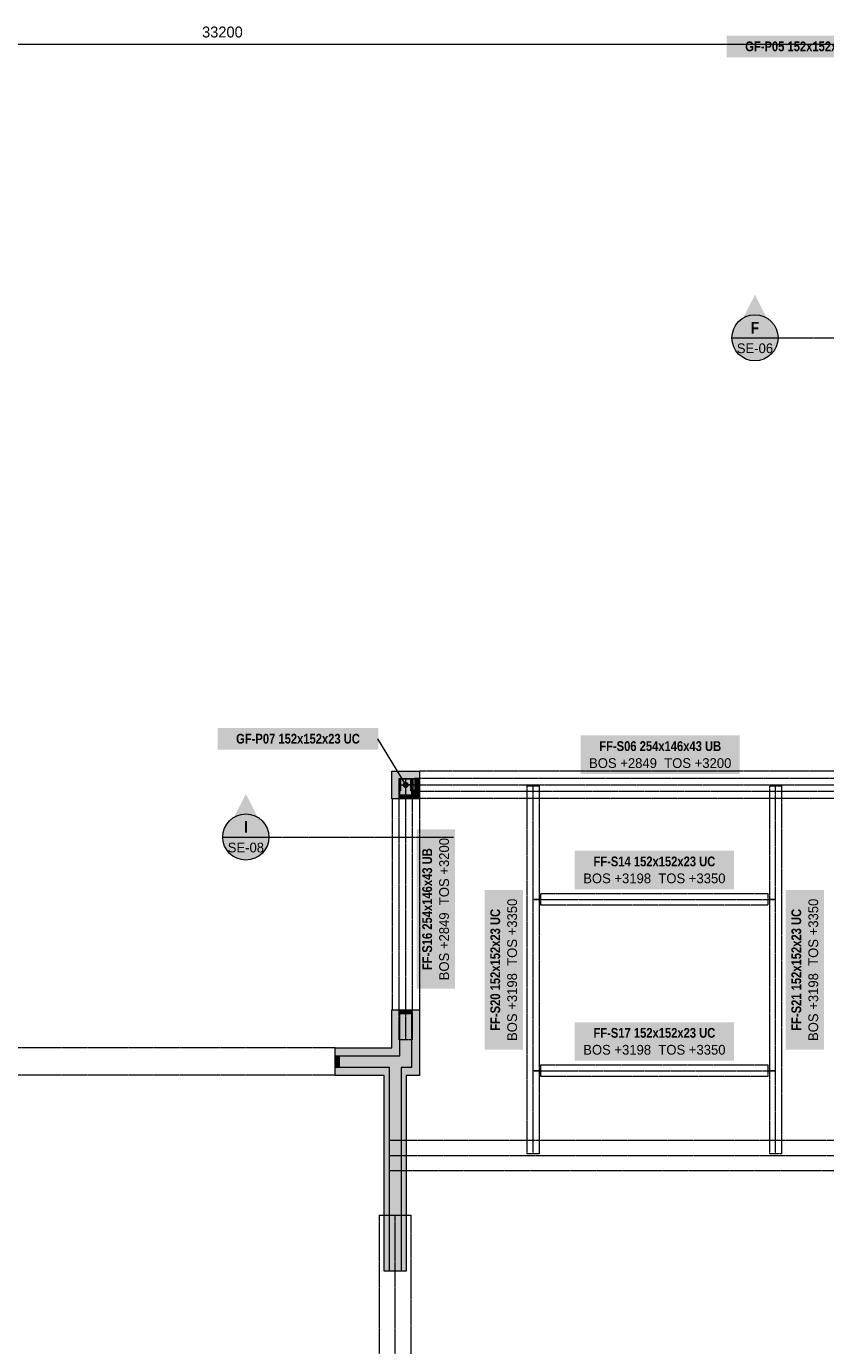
# Model space of a CAD drawing. Header units: millimetres. Extents: x -5835 to 39265, y -4604 to 35078.
# Tile 5 of 6: x 14016 to 24409, y 15120 to 32275. Entities that reach past the tile are written whole.
import ezdxf
from ezdxf.enums import TextEntityAlignment as Align

# ---------------------------------------------------------------- set-up
doc = ezdxf.new("R2010")
doc.units = ezdxf.units.MM
doc.linetypes.add('DASHED', pattern=[1.524, 1.27, -0.254])
for name, color, linetype in [('FILL-C_B2B2B5', 7, 'Continuous'), ('FILL-EPS', 7, 'Continuous'), ('FILL-RED', 7, 'Continuous'), ('FILL-STEEL', 7, 'Continuous'), ('FILL-TEAL_DK', 7, 'Continuous'), ('FILL-WHITE', 7, 'Continuous'), ('LINE-INK', 7, 'Continuous'), ('LINE-INK-DASH', 7, 'DASHED'), ('LINE-RED', 7, 'Continuous'), ('LINE-RED-DASH', 7, 'DASHED'), ('LINE-STEEL', 7, 'Continuous'), ('LINE-STEEL-DASH', 7, 'DASHED'), ('LINE-STEEL_GREY', 7, 'Continuous'), ('LINE-TEAL_DK', 7, 'Continuous'), ('TEXT-INK', 7, 'Continuous'), ('TEXT-RED', 7, 'Continuous'), ('TEXT-STEEL', 7, 'Continuous')]:
    doc.layers.add(name, color=color, linetype=linetype)
doc.styles.add('OpenSansCondensed-Bold', font='OpenSansCondensed-Bold.ttf')

msp = doc.modelspace()

# ---------------------------------------------------------------- hatches: boundary and pattern name
at = {"layer": 'FILL-C_B2B2B5', "true_color": 0xb2b2b5}
h = msp.add_hatch(color=256, dxfattribs=at)
h.dxf.hatch_style = 1
h.paths.add_polyline_path([(19129, 22337), (19024, 22337), (19024, 22231), (18872, 22231), (18872, 22489), (19129, 22489)])
h = msp.add_hatch(color=256, dxfattribs=at)
h.dxf.hatch_style = 1
h.paths.add_polyline_path([(19024, 19486), (19024, 18737), (18889, 18737), (18889, 16088), (18737, 16088), (18737, 18737), (18033, 18737), (18033, 18889), (18872, 18889), (18872, 19486)])
at = {"layer": 'FILL-EPS', "true_color": 0xccffff}
h = msp.add_hatch(color=256, dxfattribs=at)
h.dxf.hatch_style = 1
h.paths.add_polyline_path([(19129, 22489), (18872, 22489), (18872, 22231), (18770, 22231), (18770, 22591), (19129, 22591)])
h = msp.add_hatch(color=256, dxfattribs=at)
h.dxf.hatch_style = 1
h.paths.add_polyline_path([(19129, 22235), (19126, 22235), (19126, 22231), (19024, 22231), (19024, 22337), (19129, 22337)])
h = msp.add_hatch(color=256, dxfattribs=at)
h.dxf.hatch_style = 1
h.paths.add_polyline_path([(18872, 19486), (18872, 18889), (18033, 18889), (18033, 18991), (18770, 18991), (18770, 19486)])
h = msp.add_hatch(color=256, dxfattribs=at)
h.dxf.hatch_style = 1
h.paths.add_polyline_path([(19126, 19486), (19126, 18635), (18956, 18635), (18956, 16088), (18889, 16088), (18889, 18737), (19024, 18737), (19024, 19486)])
h = msp.add_hatch(color=256, dxfattribs=at)
h.dxf.hatch_style = 1
h.paths.add_polyline_path([(18670, 16088), (18670, 18635), (18033, 18635), (18033, 18737), (18737, 18737), (18737, 16088)])
at = {"layer": 'FILL-RED', "true_color": 0xb81a1f}
h = msp.add_hatch(color=256, dxfattribs=at)
h.dxf.hatch_style = 1
h.paths.add_polyline_path([(23490, 28786), (23205, 28226), (23775, 28226)])
h = msp.add_hatch(color=256, dxfattribs=at)
h.dxf.hatch_style = 1
h.paths.add_polyline_path([(16870, 22294), (16585, 21734), (17155, 21734)])
at = {"layer": 'FILL-STEEL', "true_color": 0x0d2973}
h = msp.add_hatch(color=256, dxfattribs=at)
h.dxf.hatch_style = 1
h.paths.add_polyline_path([(18872, 22335), (18872, 22487), (18879, 22487), (18879, 22414), (19017, 22414), (19017, 22487), (19024, 22487), (19024, 22489), (19024, 22489), (19024, 22489), (19024, 22489), (19024, 22488), (19024, 22487), (19024, 22335), (19017, 22335), (19017, 22408), (18879, 22408), (18879, 22335)])
h = msp.add_hatch(color=256, dxfattribs=at)
h.dxf.hatch_style = 1
h.paths.add_polyline_path([(18988, 22411), (18987, 22421), (18983, 22431), (18976, 22439), (18968, 22446), (18958, 22450), (18948, 22451), (18938, 22450), (18928, 22446), (18920, 22439), (18913, 22431), (18909, 22421), (18908, 22411), (18909, 22401), (18913, 22391), (18920, 22383), (18928, 22376), (18938, 22372), (18948, 22371), (18958, 22372), (18968, 22376), (18976, 22383), (18983, 22391), (18987, 22401)])
h = msp.add_hatch(color=256, dxfattribs=at)
h.dxf.hatch_style = 1
h.paths.add_polyline_path([(19024, 22335), (19024, 22333), (19024, 22333), (19024, 22333), (19024, 22333)])
at = {"layer": 'FILL-TEAL_DK', "true_color": 0x006b5c}
h = msp.add_hatch(color=256, dxfattribs=at)
h.dxf.hatch_style = 1
h.paths.add_polyline_path([(19080, 22489), (19130, 22489), (19130, 22337), (19080, 22337)])
h = msp.add_hatch(color=256, dxfattribs=at)
h.dxf.hatch_style = 1
h.paths.add_polyline_path([(18873, 22281), (19025, 22281), (19025, 22231), (18873, 22231)])
h = msp.add_hatch(color=256, dxfattribs=at)
h.dxf.hatch_style = 1
h.paths.add_polyline_path([(18873, 19486), (19025, 19486), (19025, 19436), (18873, 19436)])
h = msp.add_hatch(color=256, dxfattribs=at)
h.dxf.hatch_style = 1
h.paths.add_polyline_path([(18033, 18889), (18083, 18889), (18083, 18737), (18033, 18737)])
at = {"layer": 'FILL-WHITE', "true_color": 0xffffff}
h = msp.add_hatch(color=256, dxfattribs=at)
h.dxf.hatch_style = 1
h.paths.add_polyline_path([(23122, 31874), (25214, 31874), (25214, 32154), (23122, 32154)])
h = msp.add_hatch(color=256, dxfattribs=at)
h.dxf.hatch_style = 1
h.paths.add_polyline_path([(23790, 28226), (23780, 28304), (23750, 28376), (23703, 28438), (23640, 28486), (23568, 28516), (23490, 28526), (23413, 28516), (23340, 28486), (23278, 28438), (23231, 28376), (23201, 28304), (23190, 28226), (23201, 28148), (23231, 28076), (23278, 28014), (23340, 27966), (23413, 27936), (23490, 27926), (23568, 27936), (23640, 27966), (23703, 28014), (23750, 28076), (23780, 28148)])
h = msp.add_hatch(color=256, dxfattribs=at)
h.dxf.hatch_style = 1
h.paths.add_polyline_path([(16502, 22871), (18594, 22871), (18594, 23151), (16502, 23151)])
h = msp.add_hatch(color=256, dxfattribs=at)
h.dxf.hatch_style = 1
h.paths.add_polyline_path([(21222, 22554), (23293, 22554), (23293, 23055), (21222, 23055)])
h = msp.add_hatch(color=256, dxfattribs=at)
h.dxf.hatch_style = 1
h.paths.add_polyline_path([(17170, 21734), (17160, 21812), (17130, 21884), (17083, 21946), (17020, 21994), (16948, 22024), (16870, 22034), (16793, 22024), (16720, 21994), (16658, 21946), (16611, 21884), (16581, 21812), (16570, 21734), (16581, 21656), (16611, 21584), (16658, 21522), (16720, 21474), (16793, 21444), (16870, 21434), (16948, 21444), (17020, 21474), (17083, 21522), (17130, 21584), (17160, 21656)])
h = msp.add_hatch(color=256, dxfattribs=at)
h.dxf.hatch_style = 1
h.paths.add_polyline_path([(19590, 19760), (19590, 21832), (19089, 21832), (19089, 19760)])
h = msp.add_hatch(color=256, dxfattribs=at)
h.dxf.hatch_style = 1
h.paths.add_polyline_path([(21146, 21054), (23218, 21054), (23218, 21555), (21146, 21555)])
h = msp.add_hatch(color=256, dxfattribs=at)
h.dxf.hatch_style = 1
h.paths.add_polyline_path([(20475, 18971), (20475, 21043), (19974, 21043), (19974, 18971)])
h = msp.add_hatch(color=256, dxfattribs=at)
h.dxf.hatch_style = 1
h.paths.add_polyline_path([(24390, 18971), (24390, 21043), (23889, 21043), (23889, 18971)])
h = msp.add_hatch(color=256, dxfattribs=at)
h.dxf.hatch_style = 1
h.paths.add_polyline_path([(21146, 18825), (23218, 18825), (23218, 19326), (21146, 19326)])

# ---------------------------------------------------------------- linework, layer by layer
at = {"layer": 'LINE-INK', "lineweight": 5}
msp.add_line((33166, 32041), (-35, 32041), dxfattribs=at)
for points in [[(19129, 22591), (19129, 22235), (19126, 22235), (19126, 22231), (18770, 22231), (18770, 22591)], [(18872, 22335), (18872, 22487), (18879, 22487), (18879, 22414), (19017, 22414), (19017, 22487), (19024, 22487), (19024, 22489), (19024, 22489), (19024, 22489), (19024, 22489), (19024, 22488), (19024, 22487), (19024, 22335), (19017, 22335), (19017, 22408), (18879, 22408), (18879, 22335)], [(19024, 22335), (19024, 22333), (19024, 22333), (19024, 22333), (19024, 22333)], [(18770, 19486), (19126, 19486), (19126, 18635), (18956, 18635), (18956, 16088), (18670, 16088), (18670, 18635), (18033, 18635), (18033, 18991), (18770, 18991)]]:
    msp.add_lwpolyline(points, close=True, dxfattribs=at)
at = {"layer": 'LINE-INK-DASH', "lineweight": 5}
for p, q in [((25233, 22591), (19130, 22591)), ((18771, 22231), (18771, 19486)), ((19126, 22231), (19126, 19486)), ((25233, 22235), (19130, 22235)), ((18033, 18991), (13523, 18991)), ((18033, 18636), (13523, 18636))]:
    msp.add_line(p, q, dxfattribs=at)
at = {"layer": 'LINE-RED', "lineweight": 5}
for p, q in [((23190, 28226), (23790, 28226)), ((16570, 21734), (17170, 21734))]:
    msp.add_line(p, q, dxfattribs=at)
for centre in [(23490, 28226), (16870, 21734)]:
    msp.add_circle(centre, 300, dxfattribs=at)
at = {"layer": 'LINE-RED-DASH', "lineweight": 5}
for p, q in [((23490, 28226), (26190, 28226)), ((16870, 21734), (19570, 21734))]:
    msp.add_line(p, q, dxfattribs=at)
at = {"layer": 'LINE-STEEL', "lineweight": 5}
msp.add_line((18948, 22411), (18584, 23011), dxfattribs=at)
at = {"layer": 'LINE-STEEL-DASH', "lineweight": 5}
for p, q in [((18948, 19098), (18948, 22494)), ((18962, 22413), (25553, 22413)), ((20606, 17614), (20606, 22400)), ((23758, 17614), (23758, 22400)), ((20619, 20923), (23745, 20923)), ((20619, 18694), (23745, 18694)), ((18737, 17593), (32278, 17593)), ((18813, 6509), (18813, 16818))]:
    msp.add_line(p, q, dxfattribs=at)
for points in [[(18862, 19098), (18862, 19098), (18862, 19098), (18862, 22494), (18862, 22494), (18862, 22494), (18862, 22494), (18944, 22494), (18944, 22494), (18944, 22494), (18952, 22494), (18952, 22494), (18952, 22494), (19034, 22494), (19034, 22494), (19034, 22494), (19034, 22494), (19034, 19098), (19034, 19098), (19034, 19098), (19034, 19098), (18952, 19098), (18952, 19098), (18952, 19098), (18944, 19098), (18944, 19098), (18944, 19098), (18862, 19098)], [(18962, 22409), (18962, 22417), (19059, 22417), (19059, 22499), (25447, 22499), (25553, 22499), (25553, 22417), (25553, 22409), (25553, 22327), (25447, 22327), (19059, 22327), (19059, 22409)], [(20530, 17614), (20530, 17817), (20530, 22400), (20530, 22400), (20603, 22400), (20609, 22400), (20682, 22400), (20682, 22400), (20682, 17817), (20682, 17817), (20682, 17614), (20609, 17614), (20603, 17614)], [(23682, 17614), (23682, 17817), (23682, 22400), (23682, 22400), (23755, 22400), (23761, 22400), (23834, 22400), (23834, 22400), (23834, 17817), (23834, 17817), (23834, 17614), (23761, 17614), (23755, 17614)], [(20619, 20920), (20619, 20926), (20707, 20926), (20707, 20999), (23657, 20999), (23657, 20926), (23745, 20926), (23745, 20920), (23657, 20920), (23657, 20847), (20707, 20847), (20707, 20920)], [(20619, 18691), (20619, 18697), (20707, 18697), (20707, 18770), (23657, 18770), (23657, 18697), (23745, 18697), (23745, 18691), (23657, 18691), (23657, 18618), (20707, 18618), (20707, 18691)], [(18737, 17792), (32278, 17792), (32278, 17604), (32278, 17582), (32278, 17394), (18737, 17394), (18737, 17582), (18737, 17604)], [(18609, 16818), (18798, 16818), (18828, 16818), (19016, 16818), (19016, 6509), (18828, 6509), (18798, 6509), (18609, 6509)]]:
    msp.add_lwpolyline(points, close=True, dxfattribs=at)
at = {"layer": 'LINE-STEEL_GREY', "lineweight": 5}
for points in [[(19129, 22337), (19024, 22337), (19024, 22231), (18872, 22231), (18872, 22489), (19129, 22489)], [(19024, 19486), (19024, 18737), (18889, 18737), (18889, 16088), (18737, 16088), (18737, 18737), (18033, 18737), (18033, 18889), (18872, 18889), (18872, 19486)]]:
    msp.add_lwpolyline(points, close=True, dxfattribs=at)
at = {"layer": 'LINE-TEAL_DK', "lineweight": 5}
for points in [[(19080, 22489), (19130, 22489), (19130, 22337), (19080, 22337)], [(18873, 22281), (19025, 22281), (19025, 22231), (18873, 22231)], [(18873, 19486), (19025, 19486), (19025, 19436), (18873, 19436)], [(18033, 18889), (18083, 18889), (18083, 18737), (18033, 18737)]]:
    msp.add_lwpolyline(points, close=True, dxfattribs=at)

# ---------------------------------------------------------------- texts
at = {"layer": 'TEXT-INK'}
msp.add_text('33200', height=142.2, dxfattribs=at).set_placement((16565, 32131), align=Align.CENTER)
at = {"layer": 'TEXT-RED', "style": 'OpenSansCondensed-Bold'}
for s, p in [('F', (23490, 28281)), ('I', (16870, 21789))]:
    msp.add_text(s, height=152, dxfattribs=at).set_placement(p, align=Align.CENTER)
at = {"layer": 'TEXT-RED'}
for s, p in [('SE-06', (23490, 28026)), ('SE-08', (16870, 21534))]:
    msp.add_text(s, height=127, dxfattribs=at).set_placement(p, align=Align.CENTER)
at = {"layer": 'TEXT-STEEL', "style": 'OpenSansCondensed-Bold'}
for s, p in [('GF-P05 152x152x23 UC', (24168, 31952)), ('GF-P07 152x152x23 UC', (17548, 22949)), ('FF-S06 254x146x43 UB', (22258, 22853)), ('FF-S14 152x152x23 UC', (22182, 21353)), ('FF-S17 152x152x23 UC', (22182, 19124))]:
    msp.add_text(s, height=127, dxfattribs=at).set_placement(p, align=Align.CENTER)
at = {"layer": 'TEXT-STEEL'}
for s, p in [('BOS +2849  TOS +3200', (22258, 22632)), ('BOS +3198  TOS +3350', (22182, 21133)), ('BOS +3198  TOS +3350', (22182, 18904))]:
    msp.add_text(s, height=127, dxfattribs=at).set_placement(p, align=Align.CENTER)
at = {"layer": 'TEXT-STEEL', "style": 'OpenSansCondensed-Bold'}
for s, p in [('FF-S16 254x146x43 UB', (19291, 20796)), ('FF-S20 152x152x23 UC', (20176, 20007)), ('FF-S21 152x152x23 UC', (24091, 20007))]:
    msp.add_text(s, height=127, rotation=90, dxfattribs=at).set_placement(p, align=Align.CENTER)
at = {"layer": 'TEXT-STEEL'}
for s, p in [('BOS +2849  TOS +3200', (19511, 20796)), ('BOS +3198  TOS +3350', (20396, 20007)), ('BOS +3198  TOS +3350', (24312, 20007))]:
    msp.add_text(s, height=127, rotation=90, dxfattribs=at).set_placement(p, align=Align.CENTER)

doc.saveas('drawing.dxf')
